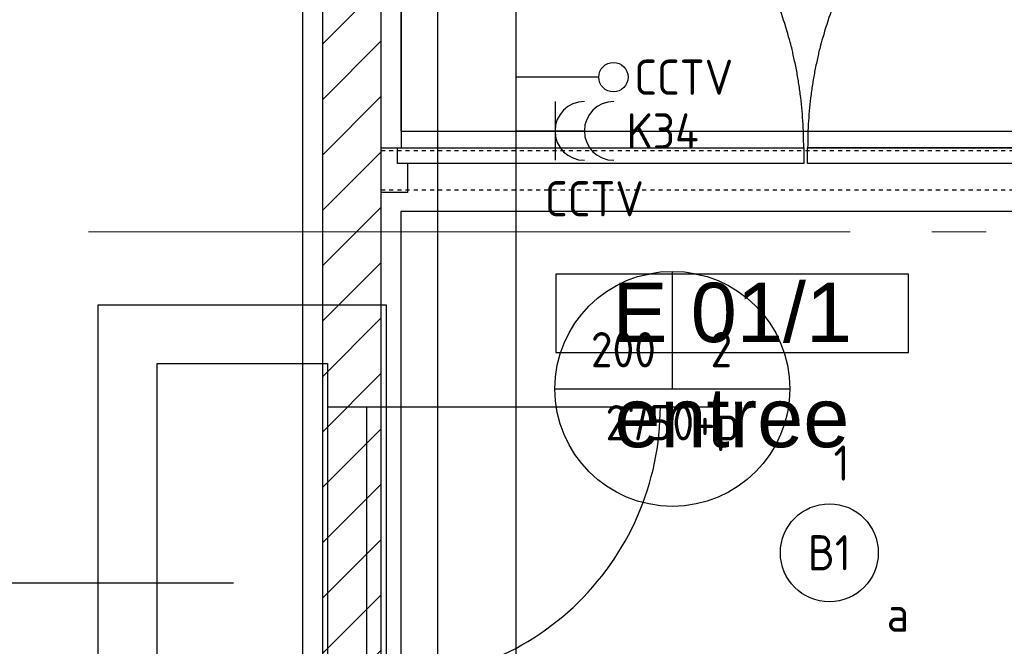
# Model space of a CAD drawing. Header units: millimetres. Extents: x -38031 to 123247, y -16330 to 129979.
# Tile 13 of 235: x 974 to 3488, y 2442 to 4041. Entities that reach past the tile are written whole.
import ezdxf
from ezdxf.enums import TextEntityAlignment as Align

# ---------------------------------------------------------------- set-up
doc = ezdxf.new("R2010")
doc.units = ezdxf.units.MM
doc.header["$LTSCALE"] = 50
for name, pattern in [('HIDDEN2', [4.7625, 3.175, -1.5875]), ('STYLE_01', [0.41664, 0.20828, -0.20836]), ('STYLE_11', [5, 3.888855, -0.416718, 0.277786, -0.416641])]:
    doc.linetypes.add(name, pattern=pattern)
for name, color, linetype in [('AB$1A---_ATTRIB035', 8, 'Continuous'), ('AL$1A---_ALGEMEEN', 8, 'Continuous'), ('AM$1A---_ARCERING', 8, 'Continuous'), ('BOUWKUNDIG', 8, 'Continuous'), ('E-kasten', 7, 'HIDDEN2'), ('EL6131--_KG', 3, 'Continuous'), ('EL6222--', 3, 'Continuous'), ('EL6311--', 3, 'Continuous'), ('EL6441--', 3, 'Continuous'), ('EM6131--', 1, 'Continuous')]:
    doc.layers.add(name, color=color, linetype=linetype)
doc.layers.add('stramien', color=1, linetype='STYLE_11', lineweight=15)
doc.styles.add('Arial', font='ARIAL.TTF')
doc.styles.add('BURO-018', font='iso.shx', dxfattribs={"height": 90})
doc.styles.get("Standard").update_dxf_attribs({"font": 'iso.shx'})

# ---------------------------------------------------------------- blocks, each defined once
blk = doc.blocks.new('E00103')
at = {"color": 0, "linetype": 'Continuous'}
for p, q in [((0, 6), (0, 12)), ((-6, 6), (6, 6))]:
    blk.add_line(p, q, dxfattribs=at)
blk.add_circle((0, 6), 6, dxfattribs=at)
at = {"color": 0, "linetype": 'Continuous', "style": 'BURO-018'}
for tag, p in [('E_TEXT1', (-2.5, 8)), ('E_TEXT3', (2.5, 8)), ('E_TEXT6', (0, 4))]:
    blk.add_attdef(tag, text='', height=1.8, dxfattribs=at).set_placement(p, align=Align.MIDDLE)
blk = doc.blocks.new('E-GK-GTC-C83C')
at = {"color": 0, "linetype": 'Continuous'}
for p, q in [((-0.5, 100), (0.5, 100)), ((-0.5, -100), (0.5, -100))]:
    blk.add_line(p, q, dxfattribs=at)
blk = doc.blocks.new('Group-18')
at = {"layer": 'AL$1A---_ALGEMEEN', "color": 0}
for points in [[(-51229.9, -14817), (-55289.5, -14815.5), (-55289.5, -17730), (-54414, -17730), (-54414, -24818), (-52331, -24818), (-52331, -18816), (-51229.9, -18817), (-51229.9, -14817)], [(-52331, -25023), (-54414, -25023), (-54414, -28155.6), (-52331, -27918.3), (-52331, -25023)]]:
    blk.add_lwpolyline(points, dxfattribs=at)
blk = doc.blocks.new('tekst 9 pts-1')
at = {"layer": 'AL$1A---_ALGEMEEN', "color": 0, "style": 'Arial'}
blk.add_attdef('naam_ruimte', text='', height=151.5, dxfattribs=at).set_placement((0, -41.1), align=Align.TOP_CENTER)
at = {"layer": 'AL$1A---_ALGEMEEN', "color": 0, "flags": 1}
for tag, p in [('oppervlakte', (-617.5, -1003)), ('stramiennummer', (-617.5, -1275.7))]:
    blk.add_attdef(tag, p, '', height=151.5, dxfattribs=at)
blk = doc.blocks.new('ruimtenummer')
at = {"layer": 'AL$1A---_ALGEMEEN', "color": 0, "flags": 1}
for tag, p in [('peil', (-450, -397.1)), ('onderdeel', (-450, -669.8))]:
    blk.add_attdef(tag, p, '', height=151.5, dxfattribs=at)
at = {"color": 0}
blk.add_wipeout([(-450, 100), (450, 100), (450, -100), (-450, -100)], dxfattribs=at).dxf.layer = 'AL$1A---_ALGEMEEN'
at = {"layer": 'AL$1A---_ALGEMEEN', "color": 0}
blk.add_lwpolyline([(-450, 100), (450, 100), (450, -100), (-450, -100)], close=True, dxfattribs=at)
at = {"layer": 'AL$1A---_ALGEMEEN', "color": 0, "style": 'Arial'}
blk.add_attdef('ruimtenummer', text='', height=151.5, dxfattribs=at).set_placement((0, 78), align=Align.TOP_CENTER)
blk = doc.blocks.new('Group-141')
at = {"layer": 'AL$1A---_ALGEMEEN', "color": 0}
for q in [(52, 1152), (1079, 114)]:
    blk.add_line((52, 114), q, dxfattribs=at)
blk.add_open_spline([(1079, 114), (1079, 392.1), (803.8, 873.9), (327.2, 1152), (52, 1152)], degree=2, dxfattribs=at)
blk = doc.blocks.new('Group-142')
at = {"layer": 'AL$1A---_ALGEMEEN', "color": 0}
for q in [(2131, 1152), (1089, 114)]:
    blk.add_line((2131, 114), q, dxfattribs=at)
blk.add_open_spline([(2131, 1152), (1851.8, 1152), (1368.2, 873.9), (1089, 392.1), (1089, 114)], degree=2, dxfattribs=at)
blk = doc.blocks.new('32x_hout-mk 846-p')
at = {"layer": 'AL$1A---_ALGEMEEN', "color": 0}
for name in ['Group-141', 'Group-142']:
    blk.add_blockref(name, (0, 0), dxfattribs=at)
at = {"color": 0}
for points in [[(0, 114), (67, 114), (67, 0), (0, 0)], [(2116, 114), (2183, 114), (2183, 0), (2116, 0)]]:
    blk.add_wipeout(points, dxfattribs=at).dxf.layer = 'AL$1A---_ALGEMEEN'
at = {"layer": 'AL$1A---_ALGEMEEN', "color": 0}
for points in [[(0, 114), (67, 114), (67, 0), (0, 0)], [(2116, 114), (2183, 114), (2183, 0), (2116, 0)]]:
    blk.add_lwpolyline(points, close=True, dxfattribs=at)
at = {"color": 0}
blk.add_wipeout([(1089, 114), (2131, 114), (2131, 74), (1089, 74)], dxfattribs=at).dxf.layer = 'AL$1A---_ALGEMEEN'
at = {"layer": 'AL$1A---_ALGEMEEN', "color": 0}
blk.add_lwpolyline([(1089, 114), (2131, 114), (2131, 74), (1089, 74)], close=True, dxfattribs=at)
at = {"color": 0}
blk.add_wipeout([(42, 114), (1079, 114), (1079, 74), (42, 74)], dxfattribs=at).dxf.layer = 'AL$1A---_ALGEMEEN'
at = {"layer": 'AL$1A---_ALGEMEEN', "color": 0}
blk.add_lwpolyline([(42, 114), (1079, 114), (1079, 74), (42, 74)], close=True, dxfattribs=at)
blk = doc.blocks.new('200254 W 210 11-06-2007')
at = {"layer": 'AM$1A---_ARCERING', "linetype": 'Continuous', "lineweight": 5}
h = blk.add_hatch(dxfattribs=at)
h.set_pattern_fill('KALKZANDSTEEN', color=256, scale=50, style=0, pattern_type=2)
h.set_pattern_definition([(45, (-987936.49, -175784.82), (70.710678, -70.710678), [])])
h.paths.add_polyline_path([(-34452, -17812.6), (-34452, -22924.4), (-34302, -22924.4), (-34302, -17812.6)])
at = {"layer": 'AL$1A---_ALGEMEEN'}
blk.add_lwpolyline([(-34452, -17812.6), (-34452, -22924.4), (-34302, -22924.4), (-34302, -17812.6)], close=True, dxfattribs=at)
at = {"layer": 'AL$1A---_ALGEMEEN', "lineweight": 30}
blk.add_lwpolyline([(-40613, -23652.9), (-40042, -23652.9), (-40042, -25191.8), (-34972, -24622.5), (-34972, -22808.6), (-34502, -22808.6), (-34502, -18015.4), (-40042, -18015.4), (-40042, -19692.6), (-40614, -19692.6)], dxfattribs=at)
at = {"layer": 'stramien', "ltscale": 10}
blk.add_line((-37549, -21487.6), (65549.3, -21487.6), dxfattribs=at)
at = {"layer": 'AL$1A---_ALGEMEEN'}
blk.add_blockref('Group-18', (20162, 3587.4), dxfattribs=at)
ref = blk.add_blockref('tekst 9 pts-1', (-33406.5, -21845), dxfattribs=dict(at, xscale=-1))
ref.add_attrib('naam_ruimte', 'entree', dxfattribs={"layer": 'AB$1A---_ATTRIB035', "height": 151.52, "style": 'Arial'}).set_placement((-33406.5, -21886.1), align=Align.TOP_CENTER)
blk.add_blockref('32x_hout-mk 846-p', (-34302, -21387.6), dxfattribs=at)
ref = blk.add_blockref('ruimtenummer', (-33405.5, -21695.8), dxfattribs=dict(at, xscale=-1))
ref.add_attrib('ruimtenummer', 'E 01/1', dxfattribs={"layer": 'AB$1A---_ATTRIB035', "height": 151.52, "style": 'Arial'}).set_placement((-33405.5, -21617.8), align=Align.TOP_CENTER)
at = {"layer": 'AL$1A---_ALGEMEEN', "linetype": 'STYLE_01'}
for p, q in [((-34302, -21280.6), (-32119, -21280.6)), ((-34302, -21380.6), (-32119, -21380.6))]:
    blk.add_line(p, q, dxfattribs=at)
blk = doc.blocks.new('E00139')
at = {"color": 0, "linetype": 'Continuous'}
blk.add_line((0, 5.25), (0, 1), dxfattribs=at)
blk.add_circle((0, 6), 0.75, dxfattribs=at)
at = {"color": 7, "style": 'BURO-018'}
for tag, p in [('E_COMMENT1', (0, 12)), ('E_DCOM1', (0, 9))]:
    blk.add_attdef(tag, text='', height=1.8, dxfattribs=at).set_placement(p, align=Align.MIDDLE)
at = {"color": 0, "style": 'BURO-018'}
blk.add_attdef('E_TEXT1', text='', height=1.8, dxfattribs=at).set_placement((2.5, 6), align=Align.MIDDLE)
at = {"color": 0, "linetype": 'Continuous', "style": 'BURO-018', "flags": 1}
blk.add_attdef('E_MATCODE', text='', height=1.8, dxfattribs=at).set_placement((0, 0), align=Align.MIDDLE)
blk = doc.blocks.new('111304A')
at = {"color": 0, "linetype": 'Continuous'}
for p, q in [((0, 1), (0, 4.5)), ((-1.5, 3), (1.5, 3))]:
    blk.add_line(p, q, dxfattribs=at)
for centre in [(0, 6), (0, 4.5)]:
    blk.add_arc(centre, 1.5, 180, 0, dxfattribs=at)
at = {"color": 0, "linetype": 'Continuous', "style": 'BURO-018'}
for tag, p in [('E_GKAST', (0, 11.5)), ('E_GROEP', (0, 8.5)), ('E_SGROEP', (4.5, 8.5))]:
    blk.add_attdef(tag, text='', height=1.8, dxfattribs=at).set_placement(p, align=Align.MIDDLE)
at = {"color": 0, "linetype": 'Continuous', "style": 'BURO-018', "flags": 1}
for tag, p in [('E_VERMCODE', (13, 8.5)), ('E_MATCODE', (0, 0))]:
    blk.add_attdef(tag, text='', height=1.8, dxfattribs=at).set_placement(p, align=Align.MIDDLE)
blk = doc.blocks.new('1115B3A')
at = {"color": 0, "linetype": 'Continuous'}
blk.add_circle((0, 0), 2.5, dxfattribs=at)
at = {"color": 0, "linetype": 'Continuous', "style": 'BURO-018'}
for tag, p in [('E_GKAST', (0, 8)), ('E_GROEP', (0, 5)), ('E_SGROEP', (4.5, 5)), ('E_ARMCODE', (0, 0)), ('E_SLET', (4.5, -1))]:
    blk.add_attdef(tag, text='', height=1.8, dxfattribs=at).set_placement(p, align=Align.MIDDLE)

msp = doc.modelspace()

# ---------------------------------------------------------------- block references
at = {"layer": 'BOUWKUNDIG'}
msp.add_blockref('200254 W 210 11-06-2007', (36199, 24987.6), dxfattribs=at)

# ---------------------------------------------------------------- next in the draw order: linework, layer by layer
at = {"layer": 'E-kasten', "linetype": 'Continuous'}
for p, q in [((1175, 1463.4), (1175, 3313.4)), ((1175, 3313.4), (1910, 3313.4)), ((1910, 3313.4), (1910, 1463.4)), ((1325, 1463.4), (1325, 3163.4)), ((1325, 3163.4), (1760, 3163.4)), ((1760, 3163.4), (1760, 1463.4)), ((1760, 3053.4), (2745, 3053.4)), ((1860, 3053.4), (1860, 1653.4)), ((1520.4, 2602.6), (-930.3, 2602.6))]:
    msp.add_line(p, q, dxfattribs=at)
msp.add_arc((1910, 3053.4), 700, 265.904, 0, dxfattribs=at)

# ---------------------------------------------------------------- next in the draw order: block references
at = {"layer": 'EL6131--_KG', "xscale": 11515.65694759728, "rotation": 270}
msp.add_blockref('E-GK-GTC-C83C', (2141, 7675), dxfattribs=at)
at = {"layer": 'EL6222--'}
ref = msp.add_blockref('111304A', (2191, 3757.4), dxfattribs=dict(at, xscale=50, yscale=50, zscale=50, rotation=270))
ref.add_attrib('E_GROEP', 'K34', dxfattribs={"layer": '0', "color": 1, "linetype": 'Continuous', "height": 90, "style": 'BURO-018'}).set_placement((2616, 3757.4), align=Align.MIDDLE)
ref.add_attrib('E_VERMCODE', 'CCTV', dxfattribs={"layer": '0', "color": 1, "linetype": 'Continuous', "height": 90, "style": 'BURO-018'}).set_placement((2441.5, 3584.4), align=Align.MIDDLE)
at = {"layer": 'EL6311--'}
ref = msp.add_blockref('1115B3A', (3041.4, 2680.5), dxfattribs=dict(at, xscale=50, yscale=50, zscale=50, rotation=90))
ref.add_attrib('E_ARMCODE', 'B1', dxfattribs={"layer": '0', "color": 1, "linetype": 'Continuous', "height": 90, "style": 'BURO-018'}).set_placement((3041.4, 2680.5), align=Align.MIDDLE)
ref.add_attrib('E_SLET', 'a', dxfattribs={"layer": '0', "color": 1, "linetype": 'Continuous', "height": 90, "style": 'BURO-018'}).set_placement((3216.4, 2523.7), align=Align.MIDDLE)
ref.add_attrib('E_GROEP', '1', dxfattribs={"layer": '0', "color": 1, "linetype": 'Continuous', "height": 90, "style": 'BURO-018'}).set_placement((3072.5, 2909.4), align=Align.MIDDLE)
at = {"layer": 'EL6441--'}
ref = msp.add_blockref('E00139', (2190.2, 3894.6), dxfattribs=dict(at, xscale=50, yscale=50, zscale=50, rotation=270.0000000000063))
ref.add_attrib('E_TEXT1', 'CCTV', dxfattribs={"layer": '0', "color": 1, "height": 90, "style": 'BURO-018'}).set_placement((2669.6, 3894.6), align=Align.MIDDLE)
at = {"layer": 'EM6131--'}
ref = msp.add_blockref('E00103', (2640.6, 2798.9), dxfattribs=dict(at, xscale=50, yscale=50, zscale=50))
ref.add_attrib('E_TEXT1', '200', dxfattribs={"layer": '0', "color": 1, "linetype": 'Continuous', "height": 90, "style": 'BURO-018'}).set_placement((2515.6, 3198.9), align=Align.MIDDLE)
ref.add_attrib('E_TEXT3', '2', dxfattribs={"layer": '0', "color": 1, "linetype": 'Continuous', "height": 90, "style": 'BURO-018'}).set_placement((2765.6, 3198.9), align=Align.MIDDLE)
ref.add_attrib('E_TEXT6', '2750+p', dxfattribs={"layer": '0', "color": 1, "linetype": 'Continuous', "height": 90, "style": 'BURO-018'}).set_placement((2640.6, 2998.9), align=Align.MIDDLE)

doc.saveas('drawing.dxf')
